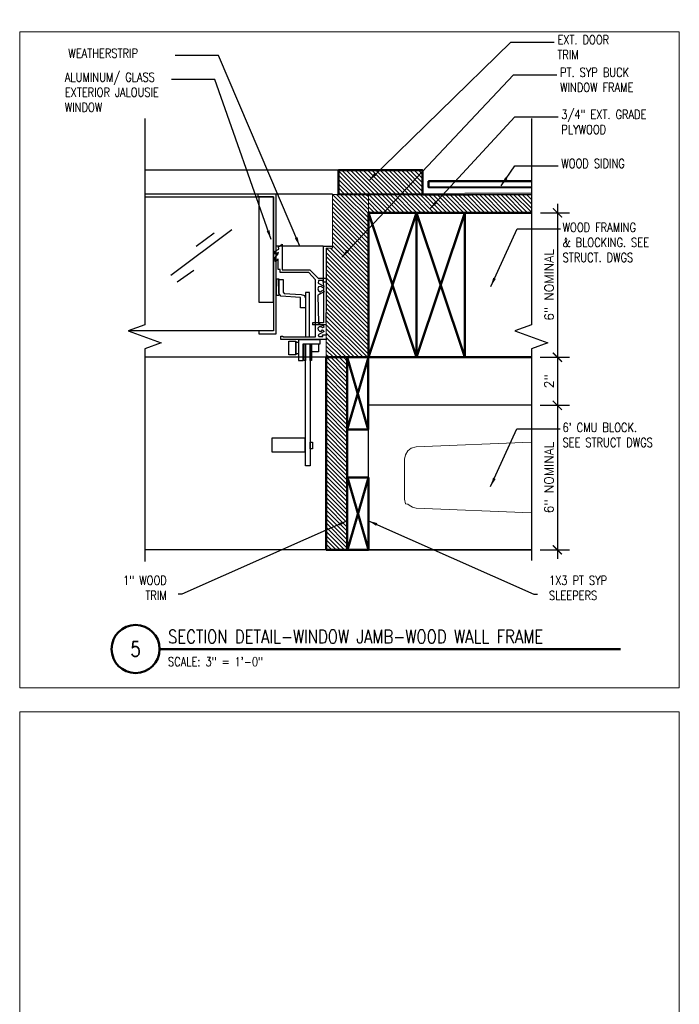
# Model space of a CAD drawing. Header units: inches. Extents: x -3803 to 30720, y -3756 to 4522.
# Tile 38 of 52: x 28695 to 28722, y 3840 to 3881. Entities that reach past the tile are written whole.
import ezdxf
from ezdxf.xclip import XClip

# ---------------------------------------------------------------- set-up
doc = ezdxf.new("R2010")
doc.units = ezdxf.units.IN
doc.header["$LTSCALE"] = 0.011
doc.header["$MEASUREMENT"] = 0
doc.header["$XCLIPFRAME"] = 0
doc.header["$PDMODE"] = 1
doc.layers.get('0').update_dxf_attribs({"linetype": 'CONTINUOUS'})
doc.layers.get('Defpoints').update_dxf_attribs({"linetype": 'CONTINUOUS'})
for name, color, linetype in [('A-elev-8', 8, 'CONTINUOUS'), ('A-elev-9', 9, 'CONTINUOUS'), ('Flashing', 5, 'CONTINUOUS'), ('Hatch', 254, 'CONTINUOUS'), ('Object', 7, 'CONTINUOUS'), ('woodfill', 254, 'CONTINUOUS')]:
    doc.layers.add(name, color=color, linetype=linetype)
for name, color, linetype, lineweight in [('A-STAIRS', 3, 'CONTINUOUS', 0), ('A-STRC-IDEN-48', 144, 'CONTINUOUS', 50), ('DIM', 4, 'CONTINUOUS', 13), ('G-DIM', 9, 'CONTINUOUS', 18), ('G-NOTE', 134, 'CONTINUOUS', 18), ('G-PEN1', 214, 'CONTINUOUS', 18), ('G-PEN2', 8, 'CONTINUOUS', 25), ('G-PEN4', 4, 'CONTINUOUS', 50)]:
    doc.layers.add(name, color=color, linetype=linetype, lineweight=lineweight)
doc.layers.add('MS_NONPLOT', color=7, linetype='CONTINUOUS', lineweight=0, plot=False)
doc.styles.add('ROM_SML_004', font='ROMANS.shx', dxfattribs={"width": 0.8, "height": 0.375})
doc.styles.add('ROMANS', font='romans.shx')
doc.styles.add('ROMANS_SML_012', font='ROMANS.shx', dxfattribs={"width": 0.8, "height": 1.125})
doc.dimstyles.new('DIM_004', dxfattribs={"dimscale": 4, "dimtxt": 0.09375, "dimasz": 0.09375, "dimexe": 0.125, "dimexo": 0.09375, "dimgap": 0.03125, "dimtad": 1, "dimdec": 4, "dimrnd": 0.0625, "dimzin": 15, "dimdsep": 46, "dimlunit": 4, "dimtxsty": 'ROMANS', "dimblk1": 'ARCHTICK', "dimblk2": 'ARCHTICK', "dimsah": 1, "dimcen": 0.0625, "dimdle": 0.09375, "dimclrd": 256, "dimclre": 256, "dimclrt": 134, "dimadec": 0, "dimazin": 0, "dimtfac": 1, "dimtdec": 4, "dimtix": 1, "dimtmove": 2, "dimatfit": 3, "dimldrblk": 'ARCHTICK', "dimfxl": 1, "dimtvp": 1.2, "dimfrac": 2, "dimtolj": 1, "dimtzin": 15, "dimarcsym": 0})
doc.dimstyles.new('DIM_004 Leader', dxfattribs={"dimscale": 4, "dimtxt": 0.09375, "dimasz": 0.09375, "dimexe": 0.125, "dimexo": 0.09375, "dimgap": 0.03125, "dimtad": 0, "dimjust": 2, "dimdec": 4, "dimrnd": 0.0625, "dimzin": 15, "dimdsep": 46, "dimlunit": 4, "dimtxsty": 'ROMANS', "dimcen": 0.0625, "dimdle": 0.09375, "dimclrd": 256, "dimclre": 256, "dimclrt": 256, "dimadec": 0, "dimazin": 0, "dimtfac": 1, "dimtdec": 4, "dimtix": 1, "dimtmove": 2, "dimatfit": 3, "dimfxl": 1, "dimtvp": 1.2, "dimfrac": 2, "dimtolj": 1, "dimtzin": 15, "dimarcsym": 0})

# ---------------------------------------------------------------- blocks, each defined once
blk = doc.blocks.new('jalousie door section')
at = {"layer": 'A-elev-8'}
for p, q in [((-2.212651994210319, -6.000000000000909), (-2.212651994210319, -73.12499999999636)), ((-0.7581676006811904, -6.500000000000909), (-0.9712987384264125, -72.62499999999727)), ((-0.6621841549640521, -6.500000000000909), (-0.8753172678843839, -72.62499999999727)), ((0.07213113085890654, -7.846563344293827), (0.06955171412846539, -70.20535998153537))]:
    blk.add_line(p, q, dxfattribs=at)
blk = doc.blocks.new('scheme 04')
at = {"layer": 'A-elev-9'}
for p, q in [((-382.731517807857, 22.5), (-382.7315178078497, -60.00000000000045)), ((-391.9764621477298, 22.25000000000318), (-391.9895372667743, -59.999999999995)), ((-383.7315178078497, 22.24999999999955), (-383.7315178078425, -60)), ((-390.9801135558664, 21.99999999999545), (-390.9801135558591, -59.999999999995))]:
    blk.add_line(p, q, dxfattribs=at)
blk.add_blockref('jalousie door section', (-387.7305415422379, 22.00736209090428))
blk = doc.blocks.new('A')
ref = blk.add_blockref('scheme 04', (400.8025724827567, -7.109527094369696))
XClip(ref).set_block_clipping_path([(-395.2683086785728, 12.92784159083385), (-376.59093583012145, 29.27253517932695)])
blk = doc.blocks.new('_ArchTick')
at = {"color": 0, "linetype": 'ByBlock', "const_width": 0.15}
blk.add_lwpolyline([(-0.5, -0.5), (0.5, 0.5)], dxfattribs=at)
blk = doc.blocks.new('*D236')
at = {"layer": 'Defpoints', "color": 0, "ltscale": 10, "transparency": 16777216}
for p in [(21.25348965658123, 19.72943661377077), (21.25348965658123, 13.72948022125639), (22.33980499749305, 13.72948022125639)]:
    blk.add_point(p, dxfattribs=at)
at = {"layer": 'G-DIM', "lineweight": -2, "ltscale": 10, "transparency": 16777216}
for p, q in [((22.33980499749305, 20.10443661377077), (22.33980499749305, 13.35448022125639)), ((21.62848965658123, 19.72943661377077), (22.83980499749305, 19.72943661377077)), ((21.62848965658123, 13.72948022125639), (22.83980499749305, 13.72948022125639))]:
    blk.add_line(p, q, dxfattribs=at)
at = {"layer": 'G-DIM', "lineweight": -2, "ltscale": 10, "transparency": 16777216, "xscale": 0.375, "yscale": 0.375, "zscale": 0.375}
for p, rotation in [((22.33980499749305, 19.72943661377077), 90), ((22.33980499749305, 13.72948022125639), 270)]:
    blk.add_blockref('_ArchTick', p, dxfattribs=dict(at, rotation=rotation))
at = {"layer": 'G-DIM', "color": 134, "ltscale": 10, "transparency": 16777216, "insert": (21.99159071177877, 16.72945841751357), "char_height": 0.375, "attachment_point": 5, "rotation": 90, "style": 'ROMANS'}
blk.add_mtext('\\A1;6" NOMINAL', dxfattribs=at)
blk = doc.blocks.new('*D282')
at = {"layer": 'Defpoints', "color": 0, "ltscale": 10, "transparency": 16777216}
for p in [(28715.82195994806, 3867.11402088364), (28715.82195994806, 3865.115717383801), (28716.90827528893, 3865.115717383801)]:
    blk.add_point(p, dxfattribs=at)
at = {"layer": 'G-DIM', "lineweight": -2, "ltscale": 10, "transparency": 16777216}
for p, q in [((28716.90827528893, 3867.48902088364), (28716.90827528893, 3864.740717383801)), ((28716.19695994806, 3867.11402088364), (28717.40827528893, 3867.11402088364)), ((28716.19695994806, 3865.115717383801), (28717.40827528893, 3865.115717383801))]:
    blk.add_line(p, q, dxfattribs=at)
at = {"layer": 'G-DIM', "lineweight": -2, "ltscale": 10, "transparency": 16777216, "xscale": 0.375, "yscale": 0.375, "zscale": 0.375}
for p, rotation in [((28716.90827528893, 3867.11402088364), 90), ((28716.90827528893, 3865.115717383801), 270)]:
    blk.add_blockref('_ArchTick', p, dxfattribs=dict(at, rotation=rotation))
at = {"layer": 'G-DIM', "color": 134, "ltscale": 10, "transparency": 16777216, "insert": (28716.56006100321, 3866.114869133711), "char_height": 0.375, "attachment_point": 5, "rotation": 90, "style": 'ROMANS'}
blk.add_mtext('\\A1;2"', dxfattribs=at)
blk = doc.blocks.new('*D283')
at = {"layer": 'Defpoints', "color": 0, "ltscale": 10, "transparency": 16777216}
for p in [(28715.82195994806, 3865.115717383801), (28715.82195994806, 3859.115760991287), (28716.90827528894, 3859.115760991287)]:
    blk.add_point(p, dxfattribs=at)
at = {"layer": 'G-DIM', "lineweight": -2, "ltscale": 10, "transparency": 16777216}
for p, q in [((28716.90827528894, 3865.490717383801), (28716.90827528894, 3858.740760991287)), ((28716.19695994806, 3865.115717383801), (28717.40827528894, 3865.115717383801)), ((28716.19695994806, 3859.115760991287), (28717.40827528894, 3859.115760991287))]:
    blk.add_line(p, q, dxfattribs=at)
at = {"layer": 'G-DIM', "lineweight": -2, "ltscale": 10, "transparency": 16777216, "xscale": 0.375, "yscale": 0.375, "zscale": 0.375}
for p, rotation in [((28716.90827528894, 3865.115717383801), 90), ((28716.90827528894, 3859.115760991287), 270)]:
    blk.add_blockref('_ArchTick', p, dxfattribs=dict(at, rotation=rotation))
at = {"layer": 'G-DIM', "color": 134, "ltscale": 10, "transparency": 16777216, "insert": (28716.56006100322, 3862.115739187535), "char_height": 0.375, "attachment_point": 5, "rotation": 90, "style": 'ROMANS'}
blk.add_mtext('\\A1;6" NOMINAL', dxfattribs=at)
blk = doc.blocks.new('G')
at = {"layer": 'A-STAIRS', "ltscale": 10, "true_color": 0xc7c8ca}
h = blk.add_hatch(dxfattribs=at)
h.set_pattern_fill('ANSI31', color=9, angle=-90.00000000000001)
h.set_pattern_definition([(315, (-3756.845396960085, 29879.49006895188), (0.08838834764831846, 0.08838834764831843), [])])
h.paths.add_polyline_path([(21.25348965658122, 19.73234866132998), (21.25348965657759, 20.50230777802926), (14.48711964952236, 20.49907102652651), (14.48711964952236, 19.73194194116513)])
at = {"layer": 'Hatch', "ltscale": 10, "true_color": 0xc7c8ca}
h = blk.add_hatch(dxfattribs=at)
h.set_pattern_fill('ANSI31', color=9, angle=-90.00000000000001)
h.set_pattern_definition([(315, (-3739.598986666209, 32254.80331433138), (0.08838834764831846, 0.08838834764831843), [])])
h.paths.add_polyline_path([(16.73727612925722, 20.49675585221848), (16.73727612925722, 21.49659851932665), (13.23630518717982, 21.49659851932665), (13.23630518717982, 20.50034272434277)])
at = {"layer": 'woodfill', "ltscale": 10}
h = blk.add_hatch(dxfattribs=at)
h.set_pattern_fill('ANSI31', color=256, angle=-90.00000000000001)
h.set_pattern_definition([(315, (-3739.848254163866, 32610.20579037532), (0.08838834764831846, 0.08838834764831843), [])])
h.paths.add_polyline_path([(12.9872760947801, 18.26053359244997), (12.7372760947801, 18.26053359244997), (12.7372760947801, 13.72948022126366), (14.48977834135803, 13.72948022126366), (14.48546029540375, 20.49477006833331), (12.9872760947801, 20.49695901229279)])
at = {"layer": 'A-elev-8'}
for p, q in [((13.23727609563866, 21.49659851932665), (5.195093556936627, 21.49696378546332)), ((12.9872760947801, 20.49732427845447), (5.195093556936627, 20.49732427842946)), ((5.195093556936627, 20.39100887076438), (10.54605997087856, 20.39100887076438)), ((10.54605997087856, 20.39100887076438), (10.54605997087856, 14.83317445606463)), ((8.807608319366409, 19.01756162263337), (6.28382092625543, 17.13062635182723)), ((8.081333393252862, 18.89057290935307), (7.336883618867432, 18.32811669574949)), ((12.6087098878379, 18.34813851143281), (10.65406611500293, 18.34813851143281)), ((12.6087098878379, 18.34813851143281), (12.9872760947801, 18.34813851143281)), ((6.537989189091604, 16.85848180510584), (7.227954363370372, 17.34836010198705)), ((12.1673650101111, 15.16416754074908), (12.1673650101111, 15.08364249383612)), ((10.54605997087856, 14.83317445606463), (4.515972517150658, 14.83317445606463)), ((14.49302516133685, 13.72948048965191), (5.195093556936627, 13.72905835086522)), ((12.7372760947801, 13.72948022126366), (5.195093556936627, 13.72948022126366))]:
    blk.add_line(p, q, dxfattribs=at)
for points in [[(9.935867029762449, 14.82614836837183), (9.935867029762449, 14.70705021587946), (10.65406611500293, 14.70705021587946), (10.65406611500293, 20.49732427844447), (9.891456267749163, 20.49732427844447), (9.891456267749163, 20.37981121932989)], [(12.7567108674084, 14.47481867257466), (10.84093068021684, 14.47481867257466), (10.84093068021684, 14.61022145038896), (10.92746595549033, 14.61022145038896), (10.92746595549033, 14.57636577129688), (12.29378232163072, 14.57636577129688), (12.29378232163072, 16.95330162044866), (12.01157531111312, 17.25499200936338), (10.82202307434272, 17.25499200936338), (10.82202307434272, 17.369638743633), (10.73751047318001, 17.369638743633), (10.73751047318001, 17.82218429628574), (10.62278967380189, 17.68943334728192), (10.59860552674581, 17.85837278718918), (10.74353452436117, 18.02129078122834), (10.74353452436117, 18.02129078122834), (10.74621676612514, 18.08208345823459), (10.61342381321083, 18.00625710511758), (10.61579825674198, 18.13185011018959), (10.76380523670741, 18.21955984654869), (10.75619822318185, 18.31460697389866), (10.90077545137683, 18.42103902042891), (10.90077545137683, 18.42103902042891), (10.90077545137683, 17.36806359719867), (12.05343587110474, 17.36806359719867), (12.39196995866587, 17.01072468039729), (12.72390836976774, 17.01072468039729), (12.72390836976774, 16.85105667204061), (12.60501030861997, 16.85105667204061), (12.60501030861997, 16.91188922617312), (12.41100947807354, 16.91188922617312), (12.40340246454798, 16.801648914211), (12.62783134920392, 16.68760033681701), (12.61261732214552, 16.60776633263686), (12.61261732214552, 16.60776633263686), (12.50611913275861, 16.66859888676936), (12.41861649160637, 16.64959743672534), (12.38058142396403, 16.56976343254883), (12.41479099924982, 16.49373769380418), (12.47569107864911, 16.44430999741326), (12.56697524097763, 16.50514255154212), (12.59362177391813, 16.52033573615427), (12.64304537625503, 16.45192652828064), (12.50990065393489, 16.38349738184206), (12.43383051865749, 16.33406968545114), (12.37785521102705, 16.30537809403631), (12.41237258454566, 15.16732482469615), (12.51209921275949, 15.07917643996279), (12.62330231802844, 15.04087446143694), (12.63860428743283, 14.98721978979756), (12.58108998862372, 14.94889787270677), (12.53509613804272, 14.99872434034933), (12.44688995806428, 14.99872434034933), (12.38555016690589, 14.93358505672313), (12.40089610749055, 14.87227397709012), (12.45458491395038, 14.81861930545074), (12.53509613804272, 14.81479110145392), (12.57343900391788, 14.87227397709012), (12.64920134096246, 14.80298747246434), (12.50159010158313, 14.71079155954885), (12.40313863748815, 14.66160312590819), (12.42160653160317, 14.59399146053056), (12.58768566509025, 14.59399146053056), (12.58152970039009, 14.65546204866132), (12.75996473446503, 14.65546204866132)], [(12.6087098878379, 18.34813851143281), (12.62210337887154, 15.16416754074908), (12.1673650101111, 15.16416754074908), (12.1673650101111, 15.08364249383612)], [(12.7372760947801, 18.26053359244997), (12.72390836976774, 18.26053359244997), (12.72390836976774, 17.38027369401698), (12.7372760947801, 17.38027369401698)], [(12.7372760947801, 17.27288850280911), (12.7372760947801, 15.65871666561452)], [(11.8531471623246, 15.78326689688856), (11.66903984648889, 15.78326689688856), (11.66903984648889, 16.21912387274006), (10.85275892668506, 16.26709605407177), (10.76072725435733, 16.39904946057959), (10.7527245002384, 16.95485682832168), (10.94479059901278, 16.95485682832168), (10.94479059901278, 16.43503856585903), (10.98880574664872, 16.38305873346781), (11.69304810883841, 16.34308191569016), (11.82513752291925, 16.29508979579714), (11.86114991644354, 16.21112850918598)], [(12.03184602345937, 14.60029204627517), (12.03184602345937, 16.42518891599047), (11.86581086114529, 16.42518891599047), (11.86581086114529, 14.58753136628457)], [(12.7372760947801, 15.58065536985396), (12.71641996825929, 15.58065536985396), (12.71641996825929, 15.15545888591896), (12.7372760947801, 15.15545888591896)], [(12.7372760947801, 15.08364249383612), (12.1673650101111, 15.08364249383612)], [(12.47973642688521, 14.2931983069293), (12.47973642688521, 14.45607642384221), (11.58698963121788, 14.45607642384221), (11.58698963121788, 13.58990539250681), (11.7759337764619, 13.58990539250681), (11.7759337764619, 14.2931983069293), (12.47973642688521, 14.2931983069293)]]:
    blk.add_lwpolyline(points, dxfattribs=at)
for points in [[(9.931650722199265, 16.01258030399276), (10.54254227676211, 16.01258030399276), (10.54254227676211, 20.38955335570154), (9.931650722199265, 20.38955335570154)], [(10.76576831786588, 16.30114980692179), (10.66542700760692, 16.30114980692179), (10.66542700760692, 16.98122691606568), (10.76576831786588, 16.98122691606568)], [(11.46760136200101, 13.82555817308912), (11.18643913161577, 13.82555817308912), (11.18643913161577, 14.40112719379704), (11.46760136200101, 14.40112719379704)], [(11.58788381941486, 13.87012091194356), (11.46958753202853, 13.87012091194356), (11.46958753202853, 14.36236445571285), (11.58788381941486, 14.36236445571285)], [(11.80653771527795, 14.29174279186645), (11.86976826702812, 14.29174279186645), (11.86976826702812, 13.59096213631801), (11.80653771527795, 13.59096213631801)], [(12.06262584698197, 9.215763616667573), (11.86976826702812, 9.215763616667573), (11.86976826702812, 14.29174279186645), (12.06262584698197, 14.29174279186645)], [(12.06262584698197, 14.29174279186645), (12.12585639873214, 14.29174279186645), (12.12585639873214, 13.59096213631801), (12.06262584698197, 13.59096213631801)], [(12.40546910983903, 13.95761236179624), (12.12783510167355, 13.95761236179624), (12.12783510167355, 14.2931983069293), (12.40546910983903, 14.2931983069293)], [(11.85013771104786, 9.794125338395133), (10.48992902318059, 9.794125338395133), (10.48992902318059, 10.37999746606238), (11.85013771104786, 10.37999746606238)], [(12.15926521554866, 9.930875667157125), (12.061942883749, 9.930875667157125), (12.061942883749, 10.21122104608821), (12.15926521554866, 10.21122104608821)]]:
    blk.add_lwpolyline(points, close=True, dxfattribs=at)
at = {"layer": 'DIM', "ltscale": 10}
for p, q in [((13.23727609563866, 20.49695901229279), (13.23727609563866, 21.49695901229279)), ((12.9872760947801, 20.49732427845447), (12.9872760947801, 18.26053359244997)), ((12.7372760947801, 18.26053359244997), (12.9872760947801, 18.26053359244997))]:
    blk.add_line(p, q, dxfattribs=at)
at = {"layer": 'DIM', "ltscale": 10, "flags": 128}
blk.add_lwpolyline([(12.7372760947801, 18.26053359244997), (12.7372760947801, 13.72948022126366), (14.48977834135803, 13.72948022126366), (14.48546029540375, 20.49477006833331), (12.9872760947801, 20.49695901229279)], dxfattribs=at)
at = {"layer": 'Flashing', "const_width": 0.0239}
blk.add_lwpolyline([(21.25348965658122, 20.56059710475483), (18.48725339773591, 20.56059710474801)], dxfattribs=at)
at = {"layer": 'G-PEN4', "ltscale": 10}
for p, q in [((16.73727612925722, 20.49675585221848), (18.73727612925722, 20.49675585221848)), ((16.48769557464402, 13.73491148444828), (14.48652510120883, 19.73318370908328)), ((16.48711964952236, 19.73318370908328), (14.48711964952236, 13.73318370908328)), ((18.48769557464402, 13.7332898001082), (16.48652510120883, 19.7315620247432)), ((18.48711964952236, 19.7315620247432), (16.48711964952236, 13.7315620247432)), ((21.25348965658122, 13.72948022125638), (18.49037288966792, 13.72948022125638))]:
    blk.add_line(p, q, dxfattribs=at)
at = {"layer": 'G-PEN4'}
blk.add_lwpolyline([(16.73727612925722, 20.49675585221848), (16.73727612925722, 21.49659851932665), (13.23630518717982, 21.49659851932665), (13.23630518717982, 20.50034272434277)], close=True, dxfattribs=at)
for points in [[(21.25348965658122, 21.04214441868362), (16.98727612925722, 21.04214441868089), (16.98727612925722, 20.79214441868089), (21.25348965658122, 20.77512427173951)], [(14.48711964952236, 20.49477112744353), (21.25348965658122, 20.49908986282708)], [(21.25348965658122, 19.73194429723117), (14.48711964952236, 19.73140162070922)]]:
    blk.add_lwpolyline(points, dxfattribs=at)
at = {"layer": 'G-PEN4', "ltscale": 10, "flags": 128}
for points in [[(16.48711964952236, 13.73318370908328), (16.48711964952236, 19.73318370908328), (14.48711964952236, 19.73318370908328), (14.48711964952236, 13.73318370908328)], [(18.48711964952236, 13.7315620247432), (18.48711964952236, 19.7315620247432), (16.48711964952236, 19.7315620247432), (16.48711964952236, 13.7315620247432)]]:
    blk.add_lwpolyline(points, close=True, dxfattribs=at)
at = {"layer": 'Object', "linetype": 'Continuous'}
for points in [[(5.195093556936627, 23.65271841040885), (5.195093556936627, 15.08035430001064), (4.508224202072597, 14.83035430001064), (5.881962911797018, 14.33035430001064), (5.195093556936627, 14.08035430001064), (5.195093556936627, 9.375177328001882)], [(21.25348965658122, 23.65271841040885), (21.25348965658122, 15.08035430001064), (20.56662030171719, 14.83035430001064), (21.94035901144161, 14.33035430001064), (21.25348965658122, 14.08035430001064), (21.25348965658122, 8.955415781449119)]]:
    blk.add_lwpolyline(points, dxfattribs=at)
at = {"layer": 'G-NOTE', "char_height": 0.375, "attachment_point": 1, "style": 'ROM_SML_004'}
for s, insert in [('EXT. DOOR\\PTRIM', (22.33778135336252, 27.10386007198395)), ('WEATHERSTRIP', (2.02126896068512, 26.54401861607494)), ('ALUMINUM/ GLASS\\PEXTERIOR JALOUSIE\\PWINDOW', (1.875059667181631, 25.54958793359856)), ('PT. SYP BUCK\\PWINDOW FRAME', (22.44763103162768, 25.74995289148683)), ('\\A1;3/4" EXT. GRADE\\PPLYWOOD', (22.49839126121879, 24.00133135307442)), ('\\A1;WOOD SIDING', (22.49839126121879, 21.96509986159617)), ('WOOD FRAMING\\P& BLOCKING. SEE\\PSTRUCT. DWGS', (22.55311752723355, 19.31118866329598))]:
    blk.add_mtext_dynamic_manual_height_columns(s, width=5.891530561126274, gutter_width=1.875, heights=[0], dxfattribs=dict(at, insert=insert))
at = {"layer": 'G-DIM', "ltscale": 10}
dim = blk.add_linear_dim(base=(22.33980499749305, 13.72948022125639), p1=(21.25348965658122, 19.72943661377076), p2=(21.25348965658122, 13.72948022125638), angle=90, text='<> NOMINAL', dimstyle='DIM_004', dxfattribs=at)
dim.commit()
dim.dimension.update_dxf_attribs({"geometry": '*D236', "text_midpoint": (21.99159071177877, 16.72945841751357)})
at = {"layer": 'G-NOTE'}
for points in [[(14.49618118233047, 21.06435573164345), (20.40192658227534, 26.81996583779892), (22.20482441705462, 26.81996583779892)], [(11.63138800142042, 18.34813851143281), (8.257153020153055, 26.26012438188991), (6.454255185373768, 26.26012438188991)], [(13.3772685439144, 17.88723892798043), (20.5117762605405, 25.4660586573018), (22.31467409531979, 25.4660586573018)], [(10.44224924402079, 18.62821130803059), (8.110943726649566, 25.26569369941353), (6.308045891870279, 25.26569369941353)], [(17.05442810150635, 19.90527297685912), (20.56253649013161, 23.71743711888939), (22.36543432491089, 23.71743711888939)], [(20.00454571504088, 20.85681657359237), (20.56253649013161, 21.68120562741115), (22.36543432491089, 21.68120562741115)], [(19.56925668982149, 16.66737874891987), (20.65792273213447, 19.07009517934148), (22.46082056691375, 19.07009517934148)]]:
    blk.add_leader(points, dimstyle='DIM_004 Leader', override={"dimgap": 0.03125, "dimtad": 0}, dxfattribs=at)

msp = doc.modelspace()

# ---------------------------------------------------------------- hatches: boundary and pattern name
at = {"layer": 'A-STAIRS', "ltscale": 10, "true_color": 0xc7c8ca}
h = msp.add_hatch(dxfattribs=at)
h.set_pattern_fill('ANSI31', color=9, angle=-90.00000000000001)
h.set_pattern_definition([(315, (25000.29185991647, 35991.87687673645), (0.08838834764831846, 0.08838834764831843), [])])
h.paths.add_polyline_path([(28707.3057566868, 3859.115721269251), (28707.30574638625, 3867.113941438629), (28708.18365592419, 3867.113981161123), (28708.18365592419, 3859.11572126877)])

# ---------------------------------------------------------------- linework, layer by layer
at = {"layer": 'A-STRC-IDEN-48'}
msp.add_line((28700.38880136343, 3854.994726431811), (28719.52654755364, 3854.994726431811), dxfattribs=at)
msp.add_circle((28699.38880136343, 3854.994726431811), 1, dxfattribs=at)
at = {"layer": 'G-PEN1'}
for p, q in [((28710.83629123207, 3863.335050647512), (28711.04115302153, 3863.385293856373)), ((28711.04115302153, 3863.385293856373), (28715.82195994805, 3863.580435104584)), ((28710.56154486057, 3862.885709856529), (28710.59378376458, 3863.062343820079)), ((28710.59378376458, 3863.062343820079), (28710.70085391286, 3863.231978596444)), ((28710.70085391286, 3863.231978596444), (28710.83629123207, 3863.335050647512)), ((28710.56154486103, 3861.220528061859), (28710.56154486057, 3862.885709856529)), ((28710.59719399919, 3861.027706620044), (28710.56154486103, 3861.220528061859)), ((28710.69544629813, 3861.005222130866), (28710.59719399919, 3861.027706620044)), ((28710.75066782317, 3860.96341787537), (28710.69544629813, 3861.005222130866)), ((28710.89700203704, 3860.886401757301), (28710.75066782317, 3860.96341787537)), ((28711.04115302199, 3860.846184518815), (28710.89700203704, 3860.886401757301)), ((28715.82195994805, 3860.651043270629), (28711.04115302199, 3860.846184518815))]:
    msp.add_line(p, q, dxfattribs=at)
at = {"layer": 'G-PEN2'}
for p, q in [((28709.06154486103, 3859.115760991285), (28699.7635638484, 3859.115760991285)), ((28715.82195994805, 3859.115760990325), (28709.06154486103, 3859.115760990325))]:
    msp.add_line(p, q, dxfattribs=at)
at = {"layer": 'G-PEN2', "flags": 128}
msp.add_lwpolyline([(28715.82195994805, 3865.1157173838), (28709.05495240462, 3865.115717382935), (28709.06154486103, 3859.115760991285), (28715.82195994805, 3859.115760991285)], dxfattribs=at)
at = {"layer": 'G-PEN4', "ltscale": 10}
for p, q in [((28708.18199750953, 3867.114020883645), (28709.05605200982, 3864.114939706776)), ((28709.05824626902, 3867.117724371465), (28708.18365592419, 3864.113981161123)), ((28708.18748934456, 3862.11576702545), (28709.06154384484, 3859.116685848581)), ((28709.06373810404, 3862.11947051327), (28708.18914775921, 3859.115727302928))]:
    msp.add_line(p, q, dxfattribs=at)
for points in [[(28707.3057566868, 3859.115721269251), (28707.30574638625, 3867.113941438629), (28708.18365592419, 3867.113981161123), (28708.18365592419, 3859.11572126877)], [(28708.18365592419, 3867.113981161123), (28709.05558994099, 3867.117724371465), (28709.05605200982, 3864.11493970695), (28708.18365592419, 3864.113981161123)], [(28708.18365592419, 3862.11572126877), (28709.05824759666, 3862.116682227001), (28709.06154384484, 3859.116685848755), (28708.18365592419, 3859.11572126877)]]:
    msp.add_lwpolyline(points, close=True, dxfattribs=at)
at = {"layer": 'MS_NONPLOT'}
for points in [[(28694.57437544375, 3880.63083744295), (28721.97437544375, 3880.63083744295), (28721.97437544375, 3853.38083744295), (28694.57437544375, 3853.38083744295)], [(28694.57437544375, 3852.38083744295), (28721.97437544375, 3852.38083744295), (28721.97437544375, 3825.13083744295), (28694.57437544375, 3825.13083744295)]]:
    msp.add_lwpolyline(points, close=True, dxfattribs=at)
at = {"layer": 'Object', "linetype": 'Continuous'}
for p, q in [((28699.76946936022, 3862.756014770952), (28699.76946936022, 3858.630325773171)), ((28715.82786545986, 3862.336253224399), (28715.82786545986, 3858.672374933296))]:
    msp.add_line(p, q, dxfattribs=at)

# ---------------------------------------------------------------- block references
for name, p in [('A', (28694.57437544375, 3881.63083744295)), ('G', (28694.57437580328, 3853.38083744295))]:
    msp.add_blockref(name, p)

# ---------------------------------------------------------------- texts
at = {"layer": 'A-STRC-IDEN-48', "insert": (28700.73566202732, 3855.512772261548), "char_height": 0.375, "width": 18.7908855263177, "attachment_point": 4, "line_spacing_factor": 0.9036108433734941, "style": 'ROMANS_SML_012'}
msp.add_mtext('\\A1;{\\H1.5x;SECTION DETAIL-WINDOW JAMB-WOOD WALL FRAME}', dxfattribs=at)
at = {"layer": 'G-NOTE', "char_height": 0.375, "style": 'ROM_SML_004'}
for s, insert, attachment_point in [("6' CMU BLOCK.\\PSEE STRUCT DWGS", (28717.1215878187, 3864.384220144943), 1), ('1" WOOD\\PTRIM', (28700.68439743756, 3858.031820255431), 3), ('1X3 PT SYP\\PSLEEPERS', (28716.55970167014, 3858.031820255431), 1)]:
    msp.add_mtext_dynamic_manual_height_columns(s, width=5.891530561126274, gutter_width=1.875, heights=[0], dxfattribs=dict(at, insert=insert, attachment_point=attachment_point))
at = {"layer": 'G-NOTE', "line_spacing_factor": 0.9036108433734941, "style": 'ROMANS_SML_012'}
for s, insert, char_height, attachment_point in [('\\A1;5', (28699.38880136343, 3854.994726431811), 0.625, 5), ('\\A1;SCALE: 3" = 1\'-0"', (28700.73566202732, 3854.467657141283), 0.375, 4)]:
    msp.add_mtext(s, dxfattribs=dict(at, insert=insert, char_height=char_height, attachment_point=attachment_point))

# ---------------------------------------------------------------- dimensions: what is measured, and where the dimension line sits
at = {"layer": 'G-DIM', "ltscale": 10}
dim = msp.add_linear_dim(base=(28716.90827528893, 3865.115717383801), p1=(28715.82195994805, 3867.114020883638), p2=(28715.82195994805, 3865.1157173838), angle=90, dimstyle='DIM_004', dxfattribs=at)
dim.commit()
dim.dimension.update_dxf_attribs({"geometry": '*D282', "text_midpoint": (28716.56006100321, 3866.114869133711)})
dim = msp.add_linear_dim(base=(28716.90827528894, 3859.115760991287), p1=(28715.82195994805, 3865.1157173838), p2=(28715.82195994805, 3859.115760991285), angle=90, text='<> NOMINAL', dimstyle='DIM_004', dxfattribs=at)
dim.commit()
dim.dimension.update_dxf_attribs({"geometry": '*D283', "text_midpoint": (28716.56006100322, 3862.115739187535)})

# ---------------------------------------------------------------- leaders
at = {"layer": 'G-NOTE'}
for points in [[(28714.13772698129, 3861.740410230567), (28715.2263930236, 3864.143126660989), (28717.02929085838, 3864.143126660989)], [(28708.18364407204, 3860.320556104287), (28701.31571737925, 3857.269615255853), (28701.15953583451, 3857.269615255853)], [(28709.06045503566, 3860.320556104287), (28715.92838172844, 3857.269615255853), (28716.08456327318, 3857.269615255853)]]:
    msp.add_leader(points, dimstyle='DIM_004 Leader', override={"dimgap": 0.03125, "dimtad": 0}, dxfattribs=at)

doc.saveas('drawing.dxf')
